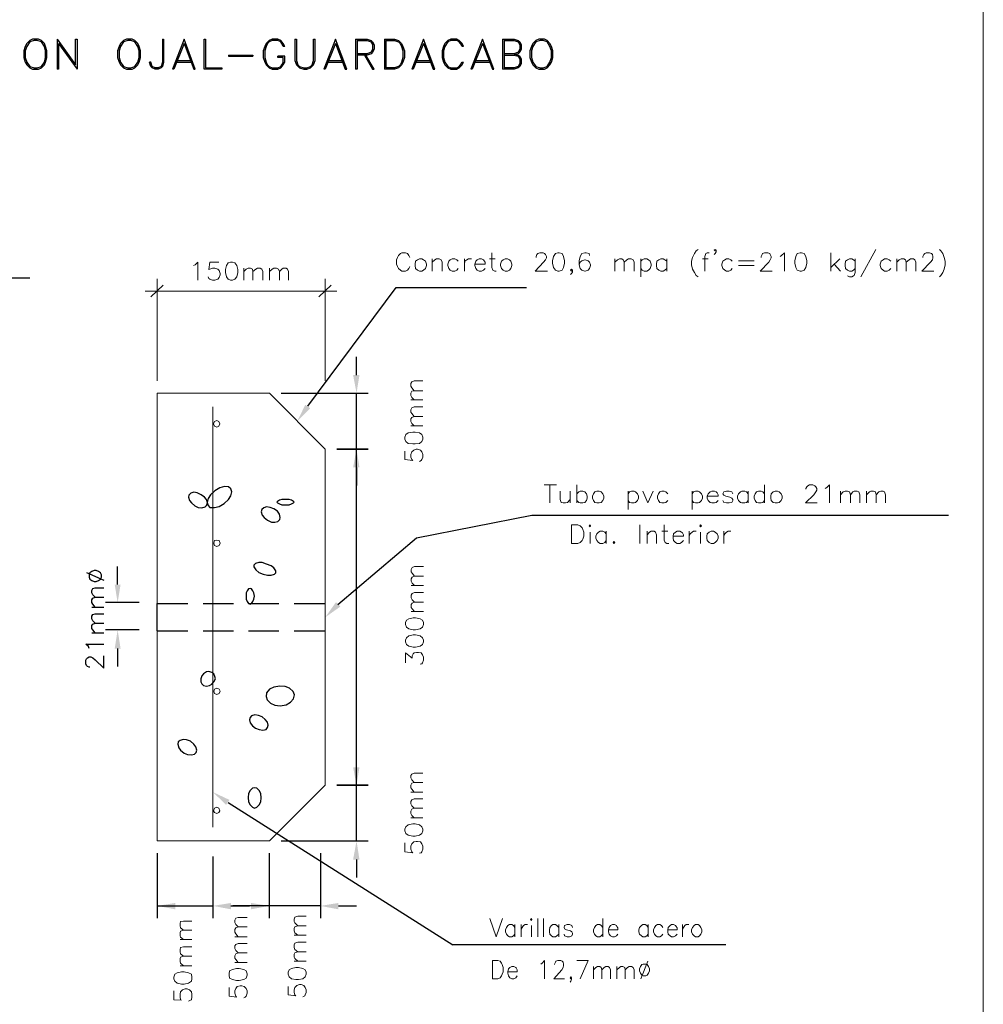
# Model space of a CAD drawing. Header units: millimetres. Extents: x 8 to 202, y 3 to 294.
# Tile 7 of 8: x 118 to 202, y 126 to 211. Entities that reach past the tile are written whole.
import ezdxf

# ---------------------------------------------------------------- set-up
doc = ezdxf.new("R2010")
doc.units = ezdxf.units.MM
doc.layers.add('DGE_CONTORNOS', color=7, linetype='Continuous', lineweight=0)
doc.layers.add('DGE_RELLENO', color=7, linetype='Continuous', lineweight=0)

msp = doc.modelspace()

# ---------------------------------------------------------------- hatches: boundary and pattern name
at = {"layer": 'DGE_RELLENO', "true_color": 0x000000}
for points in [[(147.3623, 180.6647), (147.9127, 180.6647), (147.6587, 179.0984)], [(143.637, 177.786), (142.5363, 176.6854), (143.2137, 178.0824)], [(147.3623, 172.6637), (147.9127, 172.6637), (147.6587, 174.23)], [(147.3623, 172.6637), (147.9127, 172.6637), (147.6587, 174.23)], [(126.7037, 162.5037), (127.2117, 162.5037), (126.9577, 160.9374)], [(146.2617, 160.5987), (144.9493, 159.6674), (145.8807, 160.9797)], [(126.7037, 156.958), (127.2117, 156.958), (126.9577, 158.5667)], [(147.3623, 146.671), (147.9127, 146.671), (147.6587, 145.1047)], [(147.3623, 146.671), (147.9127, 146.671), (147.6587, 145.1047)], [(136.652, 143.8347), (135.2127, 144.512), (136.3557, 143.4114)], [(147.3623, 138.67), (147.9127, 138.67), (147.6587, 140.2787)], [(131.953, 134.352), (131.953, 134.9024), (130.3867, 134.6484)], [(136.779, 134.352), (136.779, 134.9024), (135.2127, 134.6484)], [(138.5147, 134.352), (138.5147, 134.9024), (140.081, 134.6484)], [(146.0923, 134.352), (146.0923, 134.9024), (144.526, 134.6484)]]:
    msp.add_hatch(color=7, dxfattribs=at).paths.add_polyline_path(points, flags=0)

# ---------------------------------------------------------------- linework, layer by layer
at = {"layer": 'DGE_CONTORNOS', "lineweight": 13}
for points in [[(201.9723, 293.9063), (201.9723, 3.2456)], [(152.273, 190.867), (152.1883, 191.0364), (152.0613, 191.2057), (151.892, 191.248), (151.5957, 191.248), (151.4687, 191.2057), (151.2993, 191.0364), (151.2147, 190.867), (151.13, 190.6554), (151.13, 190.2743), (151.2147, 190.0627), (151.2993, 189.8934), (151.4687, 189.7663), (151.5957, 189.6817), (151.892, 189.6817), (152.0613, 189.7663), (152.1883, 189.8934), (152.273, 190.0627)], [(159.385, 191.248), (159.385, 189.978), (159.4697, 189.7663), (159.639, 189.6817), (159.766, 189.6817)], [(163.2373, 190.867), (163.2373, 190.9517), (163.2797, 191.121), (163.3643, 191.2057), (163.5337, 191.248), (163.83, 191.248), (163.957, 191.2057), (164.0417, 191.121), (164.1263, 190.9517), (164.1263, 190.8247), (164.0417, 190.6554), (163.8723, 190.4437), (163.1527, 189.6817), (164.211, 189.6817)], [(165.1, 191.248), (164.8883, 191.2057), (164.719, 190.9517), (164.6343, 190.5707), (164.6343, 190.359), (164.719, 189.978), (164.8883, 189.7663), (165.1, 189.6817), (165.227, 189.6817), (165.481, 189.7663), (165.608, 189.978), (165.6927, 190.359), (165.6927, 190.5707), (165.608, 190.9517), (165.481, 191.2057), (165.227, 191.248), (165.1, 191.248)], [(167.8517, 191.0364), (167.8093, 191.2057), (167.5553, 191.248), (167.4283, 191.248), (167.1743, 191.2057), (167.0473, 190.9517), (166.9627, 190.5707), (166.9627, 190.232), (167.0473, 189.8934), (167.1743, 189.7663), (167.4283, 189.6817), (167.4707, 189.6817), (167.7247, 189.7663), (167.8517, 189.8934), (167.9363, 190.1474), (167.9363, 190.232), (167.8517, 190.4437), (167.7247, 190.5707), (167.4707, 190.6554), (167.4283, 190.6554), (167.1743, 190.5707), (167.0473, 190.4437), (166.9627, 190.232)], [(177.2497, 191.5444), (177.0803, 191.4174), (176.9533, 191.2057), (176.784, 190.867), (176.6993, 190.5284), (176.6993, 190.232), (176.784, 189.851), (176.9533, 189.5547), (177.0803, 189.3007), (177.2497, 189.1737)], [(178.2233, 191.248), (178.054, 191.248), (177.927, 191.2057), (177.8423, 190.9517), (177.8423, 189.6817)], [(178.816, 191.502), (178.7313, 191.5444), (178.6467, 191.502), (178.7313, 191.4174), (178.816, 191.502), (178.816, 191.3327), (178.7313, 191.2057), (178.6467, 191.121)], [(182.7107, 190.867), (182.7107, 190.9517), (182.7953, 191.121), (182.8377, 191.2057), (183.007, 191.248), (183.3033, 191.248), (183.4727, 191.2057), (183.515, 191.121), (183.5997, 190.9517), (183.5997, 190.8247), (183.515, 190.6554), (183.388, 190.4437), (182.626, 189.6817), (183.6843, 189.6817)], [(184.3617, 190.9517), (184.4887, 191.0364), (184.7427, 191.248), (184.7427, 189.6817)], [(186.0973, 191.248), (185.8433, 191.2057), (185.7163, 190.9517), (185.6317, 190.5707), (185.6317, 190.359), (185.7163, 189.978), (185.8433, 189.7663), (186.0973, 189.6817), (186.2243, 189.6817), (186.436, 189.7663), (186.6053, 189.978), (186.69, 190.359), (186.69, 190.5707), (186.6053, 190.9517), (186.436, 191.2057), (186.2243, 191.248), (186.0973, 191.248)], [(188.7643, 191.248), (188.7643, 189.6817)], [(192.659, 191.5444), (191.3467, 189.1737)], [(196.723, 190.867), (196.723, 190.9517), (196.8077, 191.121), (196.8923, 191.2057), (197.0193, 191.248), (197.3157, 191.248), (197.485, 191.2057), (197.5697, 191.121), (197.612, 190.9517), (197.612, 190.8247), (197.5697, 190.6554), (197.4003, 190.4437), (196.6383, 189.6817), (197.6967, 189.6817)], [(198.1623, 191.5444), (198.2893, 191.4174), (198.4587, 191.2057), (198.5857, 190.867), (198.6703, 190.5284), (198.6703, 190.232), (198.5857, 189.851), (198.4587, 189.5547), (198.2893, 189.3007), (198.1623, 189.1737)], [(153.1197, 190.74), (152.9503, 190.6554), (152.781, 190.5284), (152.7387, 190.2743), (152.7387, 190.1474), (152.781, 189.8934), (152.9503, 189.7663), (153.1197, 189.6817), (153.3313, 189.6817), (153.4583, 189.7663), (153.6277, 189.8934), (153.7123, 190.1474), (153.7123, 190.2743), (153.6277, 190.5284), (153.4583, 190.6554), (153.3313, 190.74), (153.1197, 190.74)], [(154.2203, 190.74), (154.2203, 189.6817)], [(154.2203, 190.4437), (154.432, 190.6554), (154.6013, 190.74), (154.813, 190.74), (154.9823, 190.6554), (155.067, 190.4437), (155.067, 189.6817)], [(156.464, 190.5284), (156.337, 190.6554), (156.1677, 190.74), (155.956, 190.74), (155.7867, 190.6554), (155.6597, 190.5284), (155.575, 190.2743), (155.575, 190.1474), (155.6597, 189.8934), (155.7867, 189.7663), (155.956, 189.6817), (156.1677, 189.6817), (156.337, 189.7663), (156.464, 189.8934)], [(157.0143, 190.74), (157.0143, 189.6817)], [(157.0143, 190.2743), (157.0567, 190.5284), (157.226, 190.6554), (157.353, 190.74), (157.607, 190.74)], [(157.9033, 190.2743), (158.7923, 190.2743), (158.7923, 190.4437), (158.7077, 190.5707), (158.6653, 190.6554), (158.496, 190.74), (158.2843, 190.74), (158.115, 190.6554), (157.988, 190.5284), (157.9033, 190.2743), (157.9033, 190.1474), (157.988, 189.8934), (158.115, 189.7663), (158.2843, 189.6817), (158.496, 189.6817), (158.6653, 189.7663), (158.7923, 189.8934)], [(159.1733, 190.74), (159.6813, 190.74)], [(160.528, 190.74), (160.3587, 190.6554), (160.2317, 190.5284), (160.147, 190.2743), (160.147, 190.1474), (160.2317, 189.8934), (160.3587, 189.7663), (160.528, 189.6817), (160.7397, 189.6817), (160.909, 189.7663), (161.036, 189.8934), (161.1207, 190.1474), (161.1207, 190.2743), (161.036, 190.5284), (160.909, 190.6554), (160.7397, 190.74), (160.528, 190.74)], [(170.053, 190.74), (170.053, 189.6817)], [(170.053, 190.4437), (170.2647, 190.6554), (170.434, 190.74), (170.6457, 190.74), (170.7727, 190.6554), (170.8573, 190.4437), (170.8573, 189.6817)], [(170.8573, 190.4437), (171.069, 190.6554), (171.2383, 190.74), (171.45, 190.74), (171.6193, 190.6554), (171.704, 190.4437), (171.704, 189.6817)], [(172.2967, 190.74), (172.2967, 189.1737)], [(172.2967, 190.5284), (172.4237, 190.6554), (172.593, 190.74), (172.8047, 190.74), (172.974, 190.6554), (173.101, 190.5284), (173.1857, 190.2743), (173.1857, 190.1474), (173.101, 189.8934), (172.974, 189.7663), (172.8047, 189.6817), (172.593, 189.6817), (172.4237, 189.7663), (172.2967, 189.8934)], [(174.5403, 190.5284), (174.371, 190.6554), (174.244, 190.74), (174.0323, 190.74), (173.863, 190.6554), (173.6937, 190.5284), (173.6513, 190.2743), (173.6513, 190.1474), (173.6937, 189.8934), (173.863, 189.7663), (174.0323, 189.6817), (174.244, 189.6817), (174.371, 189.7663), (174.5403, 189.8934)], [(174.5403, 190.74), (174.5403, 189.6817)], [(177.6307, 190.74), (178.1387, 190.74)], [(180.213, 190.5284), (180.086, 190.6554), (179.9167, 190.74), (179.705, 190.74), (179.578, 190.6554), (179.4087, 190.5284), (179.324, 190.2743), (179.324, 190.1474), (179.4087, 189.8934), (179.578, 189.7663), (179.705, 189.6817), (179.9167, 189.6817), (180.086, 189.7663), (180.213, 189.8934)], [(180.7633, 190.5707), (182.118, 190.5707)], [(189.5263, 190.74), (188.7643, 189.978)], [(190.881, 190.5284), (190.7117, 190.6554), (190.5847, 190.74), (190.373, 190.74), (190.2037, 190.6554), (190.0343, 190.5284), (189.992, 190.2743), (189.992, 190.1474), (190.0343, 189.8934), (190.2037, 189.7663), (190.373, 189.6817), (190.5847, 189.6817), (190.7117, 189.7663), (190.881, 189.8934)], [(190.881, 190.74), (190.881, 189.5547), (190.7963, 189.3007), (190.7117, 189.2584), (190.5847, 189.1737), (190.373, 189.1737), (190.2037, 189.2584)], [(193.9713, 190.5284), (193.802, 190.6554), (193.6327, 190.74), (193.421, 190.74), (193.294, 190.6554), (193.1247, 190.5284), (193.04, 190.2743), (193.04, 190.1474), (193.1247, 189.8934), (193.294, 189.7663), (193.421, 189.6817), (193.6327, 189.6817), (193.802, 189.7663), (193.9713, 189.8934)], [(194.4793, 190.74), (194.4793, 189.6817)], [(194.4793, 190.4437), (194.691, 190.6554), (194.8603, 190.74), (195.072, 190.74), (195.2413, 190.6554), (195.2837, 190.4437), (195.2837, 189.6817)], [(195.2837, 190.4437), (195.5377, 190.6554), (195.6647, 190.74), (195.9187, 190.74), (196.0457, 190.6554), (196.1303, 190.4437), (196.1303, 189.6817)], [(166.37, 189.7663), (166.2853, 189.851), (166.2007, 189.7663), (166.2853, 189.6817), (166.37, 189.7663), (166.37, 189.597), (166.2853, 189.47), (166.2007, 189.3854)], [(180.7633, 190.1474), (182.118, 190.1474)], [(189.0607, 190.2743), (189.611, 189.6817)], [(152.654, 179.31), (152.4423, 179.564), (152.3577, 179.691), (152.3577, 179.945), (152.4423, 180.072), (152.654, 180.1567), (153.416, 180.1567)], [(152.654, 178.5057), (152.4423, 178.7174), (152.3577, 178.8867), (152.3577, 179.0984), (152.4423, 179.2677), (152.654, 179.31), (153.416, 179.31)], [(130.3867, 160.8527), (130.3867, 179.0984)], [(130.3867, 179.0984), (140.081, 179.0984)], [(140.081, 179.0984), (140.1233, 179.0984)], [(144.9493, 174.23), (140.1233, 179.0984)], [(152.3577, 178.5057), (153.416, 178.5057)], [(152.654, 177.0664), (152.4423, 177.3204), (152.3577, 177.4474), (152.3577, 177.659), (152.4423, 177.8284), (152.654, 177.913), (153.416, 177.913)], [(152.654, 176.262), (152.4423, 176.4737), (152.3577, 176.643), (152.3577, 176.8547), (152.4423, 176.9817), (152.654, 177.0664), (153.416, 177.0664)], [(152.3577, 176.262), (153.416, 176.262)], [(151.8497, 175.119), (151.9343, 174.9074), (152.146, 174.738), (152.527, 174.6957), (152.7387, 174.6957), (153.1197, 174.738), (153.3313, 174.9074), (153.416, 175.119), (153.416, 175.2884), (153.3313, 175.5), (153.1197, 175.6694), (152.7387, 175.7117), (152.527, 175.7117), (152.146, 175.6694), (151.9343, 175.5), (151.8497, 175.2884), (151.8497, 175.119)], [(144.9493, 174.23), (144.9493, 159.6674)], [(151.8497, 174.0607), (151.8497, 173.341), (152.527, 173.2564), (152.4423, 173.341), (152.3577, 173.5527), (152.3577, 173.7644), (152.4423, 174.0184), (152.6117, 174.1454), (152.8233, 174.23), (152.9503, 174.23), (153.2043, 174.1454), (153.3313, 174.0184), (153.416, 173.7644), (153.416, 173.5527), (153.3313, 173.341), (153.2467, 173.2564), (153.1197, 173.1717)], [(163.9147, 171.1397), (164.973, 171.1397)], [(164.4227, 171.1397), (164.4227, 169.5734)], [(166.751, 171.1397), (166.751, 169.5734)], [(183.007, 171.1397), (183.007, 169.5734)], [(186.6053, 170.7587), (186.6053, 170.8434), (186.69, 170.9704), (186.7747, 171.055), (186.9017, 171.1397), (187.198, 171.1397), (187.3673, 171.055), (187.452, 170.9704), (187.5367, 170.8434), (187.5367, 170.674), (187.452, 170.547), (187.2827, 170.293), (186.563, 169.5734), (187.579, 169.5734)], [(188.2563, 170.8434), (188.4257, 170.928), (188.6373, 171.1397), (188.6373, 169.5734)], [(165.3117, 170.5894), (165.3117, 169.8697), (165.3963, 169.6157), (165.5657, 169.5734), (165.7773, 169.5734), (165.9467, 169.6157), (166.1583, 169.8697)], [(166.1583, 170.5894), (166.1583, 169.5734)], [(166.751, 170.3777), (166.9203, 170.547), (167.0473, 170.5894), (167.259, 170.5894), (167.4283, 170.547), (167.5977, 170.3777), (167.64, 170.166), (167.64, 169.9967), (167.5977, 169.785), (167.4283, 169.6157), (167.259, 169.5734), (167.0473, 169.5734), (166.9203, 169.6157), (166.751, 169.785)], [(168.4867, 170.5894), (168.3173, 170.547), (168.1903, 170.3777), (168.1057, 170.166), (168.1057, 169.9967), (168.1903, 169.785), (168.3173, 169.6157), (168.4867, 169.5734), (168.6983, 169.5734), (168.8677, 169.6157), (168.9947, 169.785), (169.0793, 169.9967), (169.0793, 170.166), (168.9947, 170.3777), (168.8677, 170.547), (168.6983, 170.5894), (168.4867, 170.5894)], [(171.196, 170.5894), (171.196, 169.023)], [(171.196, 170.3777), (171.323, 170.547), (171.4923, 170.5894), (171.704, 170.5894), (171.831, 170.547), (172.0003, 170.3777), (172.085, 170.166), (172.085, 169.9967), (172.0003, 169.785), (171.831, 169.6157), (171.704, 169.5734), (171.4923, 169.5734), (171.323, 169.6157), (171.196, 169.785)], [(172.466, 170.5894), (172.8893, 169.5734), (173.355, 170.5894)], [(174.625, 170.3777), (174.4557, 170.547), (174.3287, 170.5894), (174.117, 170.5894), (173.9477, 170.547), (173.8207, 170.3777), (173.736, 170.166), (173.736, 169.9967), (173.8207, 169.785), (173.9477, 169.6157), (174.117, 169.5734), (174.3287, 169.5734), (174.4557, 169.6157), (174.625, 169.785)], [(176.7417, 170.5894), (176.7417, 169.023)], [(176.7417, 170.3777), (176.8687, 170.547), (177.038, 170.5894), (177.2497, 170.5894), (177.3767, 170.547), (177.546, 170.3777), (177.6307, 170.166), (177.6307, 169.9967), (177.546, 169.785), (177.3767, 169.6157), (177.2497, 169.5734), (177.038, 169.5734), (176.8687, 169.6157), (176.7417, 169.785)], [(178.054, 170.166), (178.9853, 170.166), (178.9853, 170.293), (178.9007, 170.4624), (178.816, 170.547), (178.689, 170.5894), (178.435, 170.5894), (178.308, 170.547), (178.1387, 170.3777), (178.054, 170.166), (178.054, 169.9967), (178.1387, 169.785), (178.308, 169.6157), (178.435, 169.5734), (178.689, 169.5734), (178.816, 169.6157), (178.9853, 169.785)], [(180.2553, 170.3777), (180.1707, 170.547), (179.959, 170.5894), (179.705, 170.5894), (179.4933, 170.547), (179.4087, 170.3777), (179.4933, 170.2507), (179.6627, 170.166), (180.0013, 170.0814), (180.1707, 169.9967), (180.2553, 169.8697), (180.2553, 169.785), (180.1707, 169.6157), (179.959, 169.5734), (179.705, 169.5734), (179.4933, 169.6157), (179.4087, 169.785)], [(181.61, 170.3777), (181.4407, 170.547), (181.3137, 170.5894), (181.0597, 170.5894), (180.9327, 170.547), (180.7633, 170.3777), (180.6787, 170.166), (180.6787, 169.9967), (180.7633, 169.785), (180.9327, 169.6157), (181.0597, 169.5734), (181.3137, 169.5734), (181.4407, 169.6157), (181.61, 169.785)], [(181.61, 170.5894), (181.61, 169.5734)], [(183.007, 170.3777), (182.88, 170.547), (182.7107, 170.5894), (182.499, 170.5894), (182.3297, 170.547), (182.2027, 170.3777), (182.118, 170.166), (182.118, 169.9967), (182.2027, 169.785), (182.3297, 169.6157), (182.499, 169.5734), (182.7107, 169.5734), (182.88, 169.6157), (183.007, 169.785)], [(183.9383, 170.5894), (183.769, 170.547), (183.5997, 170.3777), (183.5573, 170.166), (183.5573, 169.9967), (183.5997, 169.785), (183.769, 169.6157), (183.9383, 169.5734), (184.15, 169.5734), (184.277, 169.6157), (184.4463, 169.785), (184.531, 169.9967), (184.531, 170.166), (184.4463, 170.3777), (184.277, 170.547), (184.15, 170.5894), (183.9383, 170.5894)], [(189.611, 170.5894), (189.611, 169.5734)], [(189.611, 170.293), (189.8227, 170.547), (189.992, 170.5894), (190.2037, 170.5894), (190.373, 170.547), (190.4577, 170.293), (190.4577, 169.5734)], [(190.4577, 170.293), (190.6693, 170.547), (190.7963, 170.5894), (191.0503, 170.5894), (191.1773, 170.547), (191.262, 170.293), (191.262, 169.5734)], [(191.8547, 170.5894), (191.8547, 169.5734)], [(191.8547, 170.293), (192.1087, 170.547), (192.2357, 170.5894), (192.4473, 170.5894), (192.6167, 170.547), (192.7013, 170.293), (192.7013, 169.5734)], [(192.7013, 170.293), (192.913, 170.547), (193.0823, 170.5894), (193.294, 170.5894), (193.421, 170.547), (193.5057, 170.293), (193.5057, 169.5734)], [(166.2853, 166.0597), (166.2853, 167.6684), (166.8357, 167.6684), (167.0473, 167.5837), (167.2167, 167.4144), (167.259, 167.2874), (167.3437, 167.0334), (167.3437, 166.6947), (167.259, 166.4407), (167.2167, 166.3137), (167.0473, 166.1444), (166.8357, 166.0597), (166.2853, 166.0597)], [(167.8093, 167.5837), (167.894, 167.6684), (167.9363, 167.5837), (167.894, 167.499), (167.8093, 167.5837)], [(172.212, 167.6684), (172.212, 166.0597)], [(174.3287, 167.6684), (174.3287, 166.356), (174.4133, 166.1444), (174.5403, 166.0597), (174.7097, 166.0597)], [(177.419, 167.5837), (177.4613, 167.6684), (177.546, 167.5837), (177.4613, 167.499), (177.419, 167.5837)], [(167.894, 167.0334), (167.894, 166.0597)], [(169.291, 166.9064), (169.164, 167.0334), (168.9947, 167.118), (168.783, 167.118), (168.6137, 167.0334), (168.4867, 166.9064), (168.402, 166.6947), (168.402, 166.5254), (168.4867, 166.3137), (168.6137, 166.1444), (168.783, 166.0597), (168.9947, 166.0597), (169.164, 166.1444), (169.291, 166.3137)], [(169.291, 167.118), (169.291, 166.0597)], [(172.847, 167.118), (172.847, 166.0597)], [(172.847, 166.8217), (173.0587, 167.0334), (173.1857, 167.118), (173.4397, 167.118), (173.5667, 167.0334), (173.6513, 166.8217), (173.6513, 166.0597)], [(174.117, 167.118), (174.625, 167.118)], [(175.0907, 166.6947), (175.9797, 166.6947), (175.9797, 166.8217), (175.895, 166.991), (175.8103, 167.0334), (175.6833, 167.118), (175.4293, 167.118), (175.3023, 167.0334), (175.133, 166.9064), (175.0907, 166.6947), (175.0907, 166.5254), (175.133, 166.3137), (175.3023, 166.1444), (175.4293, 166.0597), (175.6833, 166.0597), (175.8103, 166.1444), (175.9797, 166.3137)], [(176.4877, 167.118), (176.4877, 166.0597)], [(176.4877, 166.6947), (176.5723, 166.9064), (176.7417, 167.0334), (176.8687, 167.118), (177.0803, 167.118)], [(177.4613, 167.0334), (177.4613, 166.0597)], [(178.3927, 167.118), (178.2233, 167.0334), (178.054, 166.9064), (178.0117, 166.6947), (178.0117, 166.5254), (178.054, 166.3137), (178.2233, 166.1444), (178.3927, 166.0597), (178.6043, 166.0597), (178.7313, 166.1444), (178.9007, 166.3137), (178.9853, 166.5254), (178.9853, 166.6947), (178.9007, 166.9064), (178.7313, 167.0334), (178.6043, 167.118), (178.3927, 167.118)], [(179.4933, 167.118), (179.4933, 166.0597)], [(179.4933, 166.6947), (179.578, 166.9064), (179.705, 167.0334), (179.8743, 167.118), (180.086, 167.118)], [(169.9683, 166.229), (170.053, 166.1444), (169.9683, 166.0597), (169.8837, 166.1444), (169.9683, 166.229)], [(152.6963, 163.2234), (152.4847, 163.4774), (152.4, 163.6044), (152.4, 163.816), (152.4847, 163.9854), (152.6963, 164.07), (153.4583, 164.07)], [(152.6963, 162.419), (152.4847, 162.6307), (152.4, 162.8), (152.4, 163.0117), (152.4847, 163.1387), (152.6963, 163.2234), (153.4583, 163.2234)], [(152.4, 162.419), (153.4583, 162.419)], [(152.6963, 160.9797), (152.4847, 161.1914), (152.4, 161.3607), (152.4, 161.5724), (152.4847, 161.7417), (152.6963, 161.8264), (153.4583, 161.8264)], [(152.6963, 160.1754), (152.4847, 160.387), (152.4, 160.514), (152.4, 160.768), (152.4847, 160.895), (152.6963, 160.9797), (153.4583, 160.9797)], [(144.9493, 159.6674), (144.9493, 149.973)], [(151.892, 159.0324), (151.9767, 158.8207), (152.1883, 158.6514), (152.5693, 158.5667), (152.781, 158.5667), (153.162, 158.6514), (153.3737, 158.8207), (153.4583, 159.0324), (153.4583, 159.2017), (153.3737, 159.4134), (153.162, 159.5404), (152.781, 159.625), (152.5693, 159.625), (152.1883, 159.5404), (151.9767, 159.4134), (151.892, 159.2017), (151.892, 159.0324)], [(152.4, 160.1754), (153.4583, 160.1754)], [(130.3867, 140.2787), (130.3867, 158.482)], [(151.892, 157.5507), (151.9767, 157.2967), (152.1883, 157.1697), (152.5693, 157.085), (152.781, 157.085), (153.162, 157.1697), (153.3737, 157.2967), (153.4583, 157.5507), (153.4583, 157.6777), (153.3737, 157.8894), (153.162, 158.0587), (152.781, 158.1434), (152.5693, 158.1434), (152.1883, 158.0587), (151.9767, 157.8894), (151.892, 157.6777), (151.892, 157.5507)], [(151.892, 155.7304), (151.892, 156.577), (152.4847, 156.1114), (152.4847, 156.323), (152.5693, 156.4924), (152.654, 156.577), (152.8657, 156.6194), (153.035, 156.6194), (153.2467, 156.577), (153.3737, 156.4077), (153.4583, 156.196), (153.4583, 155.942), (153.3737, 155.7304), (153.3313, 155.6457), (153.162, 155.6034)], [(144.9493, 149.973), (144.9493, 145.1047)], [(147.6587, 146.671), (147.6587, 148.2797)], [(152.654, 145.3587), (152.4423, 145.5704), (152.3577, 145.7397), (152.3577, 145.9514), (152.4423, 146.0784), (152.654, 146.163), (153.416, 146.163)], [(144.9493, 145.1047), (140.1233, 140.2787)], [(152.654, 144.512), (152.4423, 144.766), (152.3577, 144.893), (152.3577, 145.1047), (152.4423, 145.274), (152.654, 145.3587), (153.416, 145.3587)], [(152.3577, 144.512), (153.416, 144.512)], [(152.654, 143.115), (152.4423, 143.3267), (152.3577, 143.496), (152.3577, 143.7077), (152.4423, 143.8347), (152.654, 143.9194), (153.416, 143.9194)], [(152.654, 142.2684), (152.4423, 142.48), (152.3577, 142.6494), (152.3577, 142.861), (152.4423, 143.0304), (152.654, 143.115), (153.416, 143.115)], [(151.8497, 141.1677), (151.9343, 140.9137), (152.146, 140.7867), (152.527, 140.702), (152.7387, 140.702), (153.1197, 140.7867), (153.3313, 140.9137), (153.416, 141.1677), (153.416, 141.2947), (153.3313, 141.5064), (153.1197, 141.6757), (152.7387, 141.7604), (152.527, 141.7604), (152.146, 141.6757), (151.9343, 141.5064), (151.8497, 141.2947), (151.8497, 141.1677)], [(152.3577, 142.2684), (153.416, 142.2684)], [(140.1233, 140.2787), (130.3867, 140.2787)], [(151.8497, 140.1094), (151.8497, 139.3474), (152.527, 139.2627), (152.4423, 139.3474), (152.3577, 139.559), (152.3577, 139.813), (152.4423, 140.0247), (152.6117, 140.194), (152.8233, 140.2364), (152.9503, 140.2364), (153.2043, 140.194), (153.3313, 140.0247), (153.416, 139.813), (153.416, 139.559), (153.3313, 139.3474), (153.2467, 139.2627), (153.1197, 139.2204)], [(132.6727, 132.5317), (132.4187, 132.7434), (132.3763, 132.9127), (132.3763, 133.1244), (132.4187, 133.2937), (132.6727, 133.336), (133.3923, 133.336)], [(137.414, 132.828), (137.2023, 133.0397), (137.1177, 133.209), (137.1177, 133.4207), (137.2023, 133.59), (137.414, 133.6324), (138.176, 133.6324)], [(142.5787, 132.9127), (142.3247, 133.1667), (142.24, 133.2937), (142.24, 133.5054), (142.3247, 133.6747), (142.5787, 133.7594), (143.2983, 133.7594)], [(159.2157, 133.5477), (159.766, 131.9814), (160.3163, 133.5477)], [(162.7293, 133.463), (162.814, 133.5477), (162.8563, 133.463), (162.814, 133.3784), (162.7293, 133.463)], [(163.3643, 133.5477), (163.3643, 131.9814)], [(163.8723, 133.5477), (163.8723, 131.9814)], [(168.9947, 133.5477), (168.9947, 131.9814)], [(132.6727, 131.7274), (132.4187, 131.939), (132.3763, 132.066), (132.3763, 132.32), (132.4187, 132.447), (132.6727, 132.5317), (133.3923, 132.5317)], [(137.414, 131.9814), (137.2023, 132.2354), (137.1177, 132.3624), (137.1177, 132.6164), (137.2023, 132.7434), (137.414, 132.828), (138.176, 132.828)], [(142.5787, 132.1084), (142.3247, 132.32), (142.24, 132.4894), (142.24, 132.701), (142.3247, 132.828), (142.5787, 132.9127), (143.2983, 132.9127)], [(161.3747, 132.7857), (161.2477, 132.955), (161.1207, 133.0397), (160.909, 133.0397), (160.782, 132.955), (160.655, 132.7857), (160.5703, 132.574), (160.5703, 132.4047), (160.655, 132.193), (160.782, 132.066), (160.909, 131.9814), (161.1207, 131.9814), (161.2477, 132.066), (161.3747, 132.193)], [(161.3747, 133.0397), (161.3747, 131.9814)], [(161.925, 133.0397), (161.925, 131.9814)], [(161.925, 132.574), (162.0097, 132.7857), (162.1367, 132.955), (162.2637, 133.0397), (162.4753, 133.0397)], [(162.814, 132.955), (162.814, 131.9814)], [(165.1847, 132.7857), (165.0153, 132.955), (164.8883, 133.0397), (164.6767, 133.0397), (164.5497, 132.955), (164.4227, 132.7857), (164.3803, 132.574), (164.3803, 132.4047), (164.4227, 132.193), (164.5497, 132.066), (164.6767, 131.9814), (164.8883, 131.9814), (165.0153, 132.066), (165.1847, 132.193)], [(165.1847, 133.0397), (165.1847, 131.9814)], [(166.37, 132.7857), (166.3277, 132.955), (166.116, 133.0397), (165.9043, 133.0397), (165.6927, 132.955), (165.6503, 132.7857), (165.6927, 132.6587), (165.862, 132.574), (166.2007, 132.4894), (166.3277, 132.4047), (166.37, 132.2777), (166.37, 132.193), (166.3277, 132.066), (166.116, 131.9814), (165.9043, 131.9814), (165.6927, 132.066), (165.6503, 132.193)], [(168.9947, 132.7857), (168.8677, 132.955), (168.7407, 133.0397), (168.529, 133.0397), (168.402, 132.955), (168.275, 132.7857), (168.1903, 132.574), (168.1903, 132.4047), (168.275, 132.193), (168.402, 132.066), (168.529, 131.9814), (168.7407, 131.9814), (168.8677, 132.066), (168.9947, 132.193)], [(169.5027, 132.574), (170.307, 132.574), (170.307, 132.7434), (170.2223, 132.8704), (170.18, 132.955), (170.0107, 133.0397), (169.8413, 133.0397), (169.672, 132.955), (169.545, 132.7857), (169.5027, 132.574), (169.5027, 132.4047), (169.545, 132.193), (169.672, 132.066), (169.8413, 131.9814), (170.0107, 131.9814), (170.18, 132.066), (170.307, 132.193)], [(172.9317, 132.7857), (172.8047, 132.955), (172.6777, 133.0397), (172.466, 133.0397), (172.339, 132.955), (172.1697, 132.7857), (172.1273, 132.574), (172.1273, 132.4047), (172.1697, 132.193), (172.339, 132.066), (172.466, 131.9814), (172.6777, 131.9814), (172.8047, 132.066), (172.9317, 132.193)], [(172.9317, 133.0397), (172.9317, 131.9814)], [(174.2017, 132.7857), (174.0747, 132.955), (173.9477, 133.0397), (173.736, 133.0397), (173.609, 132.955), (173.482, 132.7857), (173.3973, 132.574), (173.3973, 132.4047), (173.482, 132.193), (173.609, 132.066), (173.736, 131.9814), (173.9477, 131.9814), (174.0747, 132.066), (174.2017, 132.193)], [(174.625, 132.574), (175.4293, 132.574), (175.4293, 132.7434), (175.3447, 132.8704), (175.3023, 132.955), (175.133, 133.0397), (174.9637, 133.0397), (174.8367, 132.955), (174.6673, 132.7857), (174.625, 132.574), (174.625, 132.4047), (174.6673, 132.193), (174.8367, 132.066), (174.9637, 131.9814), (175.133, 131.9814), (175.3023, 132.066), (175.4293, 132.193)], [(175.895, 133.0397), (175.895, 131.9814)], [(175.895, 132.574), (175.9797, 132.7857), (176.1067, 132.955), (176.2337, 133.0397), (176.4453, 133.0397)], [(177.038, 133.0397), (176.911, 132.955), (176.784, 132.7857), (176.6993, 132.574), (176.6993, 132.4047), (176.784, 132.193), (176.911, 132.066), (177.038, 131.9814), (177.2497, 131.9814), (177.3767, 132.066), (177.5037, 132.193), (177.5883, 132.4047), (177.5883, 132.574), (177.5037, 132.7857), (177.3767, 132.955), (177.2497, 133.0397), (177.038, 133.0397)], [(132.3763, 131.7274), (133.3923, 131.7274)], [(137.1177, 131.9814), (138.176, 131.9814)], [(142.24, 132.1084), (143.2983, 132.1084)], [(142.5787, 130.669), (142.3247, 130.8807), (142.24, 131.05), (142.24, 131.2617), (142.3247, 131.431), (142.5787, 131.5157), (143.2983, 131.5157)], [(132.6727, 130.288), (132.4187, 130.4997), (132.3763, 130.669), (132.3763, 130.8807), (132.4187, 131.05), (132.6727, 131.0924), (133.3923, 131.0924)], [(137.414, 130.5844), (137.2023, 130.796), (137.1177, 130.9654), (137.1177, 131.177), (137.2023, 131.304), (137.414, 131.3887), (138.176, 131.3887)], [(142.5787, 129.8647), (142.3247, 130.0764), (142.24, 130.2034), (142.24, 130.4574), (142.3247, 130.5844), (142.5787, 130.669), (143.2983, 130.669)], [(132.6727, 129.4414), (132.4187, 129.6954), (132.3763, 129.8224), (132.3763, 130.0764), (132.4187, 130.2034), (132.6727, 130.288), (133.3923, 130.288)], [(137.414, 129.7377), (137.2023, 129.9917), (137.1177, 130.1187), (137.1177, 130.3304), (137.2023, 130.4997), (137.414, 130.5844), (138.176, 130.5844)], [(137.1177, 129.7377), (138.176, 129.7377)], [(142.24, 129.8647), (143.2983, 129.8647)], [(159.4273, 128.3407), (159.4273, 129.907), (159.893, 129.907), (160.1047, 129.8647), (160.2317, 129.6954), (160.274, 129.5684), (160.3587, 129.3144), (160.3587, 128.9334), (160.274, 128.7217), (160.2317, 128.5947), (160.1047, 128.4254), (159.893, 128.3407), (159.4273, 128.3407)], [(163.6183, 129.6107), (163.7453, 129.6954), (163.957, 129.907), (163.957, 128.3407)], [(164.8037, 129.5684), (164.8037, 129.6107), (164.8883, 129.78), (164.9307, 129.8647), (165.1, 129.907), (165.354, 129.907), (165.481, 129.8647), (165.5657, 129.78), (165.608, 129.6107), (165.608, 129.4837), (165.5657, 129.3144), (165.4387, 129.1027), (164.7613, 128.3407), (165.6927, 128.3407)], [(167.0473, 128.3407), (167.7247, 129.907), (166.751, 129.907)], [(172.8893, 129.8647), (172.2967, 128.3407)], [(131.826, 128.3407), (131.9107, 128.129), (132.1223, 127.9597), (132.5033, 127.875), (132.715, 127.875), (133.096, 127.9597), (133.35, 128.129), (133.3923, 128.3407), (133.3923, 128.4677), (133.35, 128.7217), (133.096, 128.8487), (132.715, 128.9334), (132.5033, 128.9334), (132.1223, 128.8487), (131.9107, 128.7217), (131.826, 128.4677), (131.826, 128.3407)], [(132.3763, 129.4414), (133.3923, 129.4414)], [(136.6097, 128.637), (136.652, 128.383), (136.906, 128.256), (137.2447, 128.1714), (137.4987, 128.1714), (137.8797, 128.256), (138.0913, 128.383), (138.176, 128.637), (138.176, 128.764), (138.0913, 129.018), (137.8797, 129.145), (137.4987, 129.2297), (137.2447, 129.2297), (136.906, 129.145), (136.652, 129.018), (136.6097, 128.764), (136.6097, 128.637)], [(141.732, 128.7217), (141.8167, 128.51), (142.0283, 128.3407), (142.4093, 128.256), (142.621, 128.256), (143.002, 128.3407), (143.2137, 128.51), (143.2983, 128.7217), (143.2983, 128.891), (143.2137, 129.1027), (143.002, 129.2297), (142.621, 129.3144), (142.4093, 129.3144), (142.0283, 129.2297), (141.8167, 129.1027), (141.732, 128.891), (141.732, 128.7217)], [(160.782, 128.9334), (161.5863, 128.9334), (161.5863, 129.1027), (161.5017, 129.272), (161.4593, 129.3144), (161.29, 129.399), (161.1207, 129.399), (160.9513, 129.3144), (160.8243, 129.1874), (160.782, 128.9334), (160.782, 128.8064), (160.8243, 128.5947), (160.9513, 128.4254), (161.1207, 128.3407), (161.29, 128.3407), (161.4593, 128.4254), (161.5863, 128.5947)], [(168.1903, 129.399), (168.1903, 128.3407)], [(168.1903, 129.1027), (168.402, 129.3144), (168.529, 129.399), (168.7407, 129.399), (168.8677, 129.3144), (168.91, 129.1027), (168.91, 128.3407)], [(168.91, 129.1027), (169.1217, 129.3144), (169.2487, 129.399), (169.4603, 129.399), (169.5873, 129.3144), (169.672, 129.1027), (169.672, 128.3407)], [(170.2223, 129.399), (170.2223, 128.3407)], [(170.2223, 129.1027), (170.434, 129.3144), (170.561, 129.399), (170.7303, 129.399), (170.8997, 129.3144), (170.942, 129.1027), (170.942, 128.3407)], [(170.942, 129.1027), (171.1537, 129.3144), (171.2807, 129.399), (171.4923, 129.399), (171.6193, 129.3144), (171.704, 129.1027), (171.704, 128.3407)], [(172.5083, 129.6107), (172.3813, 129.5684), (172.2543, 129.399), (172.1697, 129.1874), (172.1697, 129.018), (172.2543, 128.8064), (172.3813, 128.637), (172.5083, 128.5947), (172.72, 128.5947), (172.847, 128.637), (172.974, 128.8064), (173.0587, 129.018), (173.0587, 129.1874), (172.974, 129.399), (172.847, 129.5684), (172.72, 129.6107), (172.5083, 129.6107)], [(166.2853, 128.4254), (166.243, 128.51), (166.1583, 128.4254), (166.243, 128.3407), (166.2853, 128.4254), (166.2853, 128.2984), (166.243, 128.129), (166.1583, 128.0444)], [(131.826, 127.2824), (131.826, 126.5204), (132.5033, 126.478), (132.4187, 126.5204), (132.3763, 126.7744), (132.3763, 126.986), (132.4187, 127.1977), (132.588, 127.367), (132.7997, 127.4517), (132.969, 127.4517), (133.1807, 127.367), (133.35, 127.1977), (133.3923, 126.986), (133.3923, 126.7744), (133.35, 126.5204), (133.2653, 126.478), (133.096, 126.3934)], [(136.6097, 127.5787), (136.6097, 126.8167), (137.2447, 126.732), (137.2023, 126.8167), (137.1177, 127.0707), (137.1177, 127.2824), (137.2023, 127.494), (137.3293, 127.6634), (137.5833, 127.7057), (137.7103, 127.7057), (137.922, 127.6634), (138.0913, 127.494), (138.176, 127.2824), (138.176, 127.0707), (138.0913, 126.8167), (138.0067, 126.732), (137.8797, 126.6897)], [(141.732, 127.6634), (141.732, 126.9437), (142.4093, 126.859), (142.3247, 126.9437), (142.24, 127.1554), (142.24, 127.367), (142.3247, 127.5787), (142.494, 127.748), (142.7057, 127.8327), (142.875, 127.8327), (143.0867, 127.748), (143.2137, 127.5787), (143.2983, 127.367), (143.2983, 127.1554), (143.2137, 126.9437), (143.1713, 126.859), (143.002, 126.7744)]]:
    msp.add_lwpolyline(points, dxfattribs=at)
at = {"layer": 'DGE_CONTORNOS', "lineweight": 25}
for points in [[(119.5917, 209.79), (119.3377, 209.663), (119.0837, 209.409), (118.9567, 209.155), (118.8297, 208.774), (118.8297, 208.1813), (118.9567, 207.8004), (119.0837, 207.5464), (119.3377, 207.2924), (119.5917, 207.1653), (120.0997, 207.1653), (120.3537, 207.2924), (120.6077, 207.5464), (120.6923, 207.8004), (120.8193, 208.1813), (120.8193, 208.774), (120.6923, 209.155), (120.6077, 209.409), (120.3537, 209.663), (120.0997, 209.79), (119.5917, 209.79)], [(119.7187, 209.663), (119.3377, 209.536), (119.0837, 209.155), (118.9567, 208.774), (118.9567, 208.1813), (119.0837, 207.8004), (119.3377, 207.4194), (119.7187, 207.2924), (119.9727, 207.2924), (120.3537, 207.4194), (120.6077, 207.8004), (120.6923, 208.1813), (120.6923, 208.774), (120.6077, 209.155), (120.3537, 209.536), (119.9727, 209.663), (119.7187, 209.663)], [(121.7083, 209.79), (121.7083, 207.1653)], [(121.7083, 209.79), (123.317, 207.5464), (123.317, 209.79), (123.444, 209.79), (123.444, 207.1653)], [(121.8353, 209.409), (121.8353, 207.1653), (121.7083, 207.1653)], [(121.8353, 209.409), (123.444, 207.1653)], [(127.7197, 209.79), (127.4657, 209.663), (127.2117, 209.409), (127.0847, 209.155), (126.9577, 208.774), (126.9577, 208.1813), (127.0847, 207.8004), (127.2117, 207.5464), (127.4657, 207.2924), (127.7197, 207.1653), (128.2277, 207.1653), (128.4393, 207.2924), (128.6933, 207.5464), (128.8203, 207.8004), (128.9473, 208.1813), (128.9473, 208.774), (128.8203, 209.155), (128.6933, 209.409), (128.4393, 209.663), (128.2277, 209.79), (127.7197, 209.79)], [(127.8467, 209.663), (127.4657, 209.536), (127.2117, 209.155), (127.0847, 208.774), (127.0847, 208.1813), (127.2117, 207.8004), (127.4657, 207.4194), (127.8467, 207.2924), (128.1007, 207.2924), (128.4393, 207.4194), (128.6933, 207.8004), (128.8203, 208.1813), (128.8203, 208.774), (128.6933, 209.155), (128.4393, 209.536), (128.1007, 209.663), (127.8467, 209.663)], [(130.8523, 209.79), (130.8523, 207.8004), (130.7253, 207.4194), (130.4713, 207.2924), (130.2173, 207.2924), (129.9633, 207.4194), (129.8363, 207.8004), (129.7093, 207.8004)], [(130.8523, 209.79), (130.937, 209.79), (130.937, 207.8004), (130.8523, 207.4194), (130.7253, 207.2924), (130.4713, 207.1653), (130.2173, 207.1653), (129.9633, 207.2924), (129.8363, 207.4194), (129.7093, 207.8004)], [(132.715, 209.79), (131.699, 207.1653)], [(132.715, 209.409), (131.826, 207.1653), (131.699, 207.1653)], [(132.715, 209.409), (133.5617, 207.1653), (133.6887, 207.1653), (132.715, 209.79)], [(134.4507, 207.1653), (134.4507, 209.79), (134.5777, 209.79), (134.5777, 207.2924), (135.9747, 207.2924), (135.9747, 207.1653), (134.4507, 207.1653)], [(141.4357, 209.155), (141.3087, 209.409), (141.097, 209.663), (140.843, 209.79), (140.335, 209.79), (140.081, 209.663), (139.827, 209.409), (139.7, 209.155), (139.573, 208.774), (139.573, 208.1813), (139.7, 207.8004), (139.827, 207.5464), (140.081, 207.2924), (140.335, 207.1653), (140.843, 207.1653), (141.097, 207.2924), (141.3087, 207.5464), (141.4357, 207.8004), (141.4357, 208.3084), (140.843, 208.3084)], [(141.4357, 209.155), (141.3087, 209.155), (141.1817, 209.409), (141.097, 209.536), (140.843, 209.663), (140.335, 209.663), (140.081, 209.536), (139.954, 209.409), (139.827, 209.155), (139.7, 208.774), (139.7, 208.1813), (139.827, 207.8004), (139.954, 207.5464), (140.081, 207.4194), (140.335, 207.2924), (140.843, 207.2924), (141.097, 207.4194), (141.1817, 207.5464), (141.3087, 207.8004), (141.3087, 208.1813), (140.843, 208.1813), (140.843, 208.3084)], [(142.3247, 209.79), (142.3247, 207.9274), (142.4517, 207.5464), (142.7057, 207.2924), (143.0867, 207.1653), (143.3407, 207.1653), (143.6793, 207.2924), (143.9333, 207.5464), (144.0603, 207.9274), (144.0603, 209.79)], [(142.3247, 209.79), (142.4517, 209.79), (142.4517, 207.9274), (142.5787, 207.5464), (142.7057, 207.4194), (143.0867, 207.2924), (143.3407, 207.2924), (143.6793, 207.4194), (143.8063, 207.5464), (143.9333, 207.9274), (143.9333, 209.79), (144.0603, 209.79)], [(145.8383, 209.79), (144.8223, 207.1653)], [(145.8383, 209.409), (144.9493, 207.1653), (144.8223, 207.1653)], [(145.8383, 209.409), (146.685, 207.1653), (146.812, 207.1653), (145.8383, 209.79)], [(147.574, 209.79), (147.574, 207.1653)], [(147.574, 209.79), (148.59, 209.79), (148.9287, 209.663), (149.0557, 209.536), (149.1827, 209.282), (149.1827, 208.901), (149.0557, 208.647), (148.9287, 208.52), (148.59, 208.393), (147.701, 208.393)], [(147.701, 209.663), (147.701, 207.1653), (147.574, 207.1653)], [(147.701, 209.663), (148.59, 209.663), (148.9287, 209.536), (149.0557, 209.282), (149.0557, 208.901), (148.9287, 208.647), (148.59, 208.52), (147.701, 208.52)], [(150.0717, 209.79), (150.0717, 207.1653)], [(150.0717, 209.79), (150.9607, 209.79), (151.2993, 209.663), (151.5533, 209.409), (151.6803, 209.155), (151.8073, 208.774), (151.8073, 208.1813), (151.6803, 207.8004), (151.5533, 207.5464), (151.2993, 207.2924), (150.9607, 207.1653), (150.0717, 207.1653)], [(150.1987, 209.663), (150.1987, 207.2924)], [(150.1987, 209.663), (150.9607, 209.663), (151.2993, 209.536), (151.4263, 209.409), (151.5533, 209.155), (151.6803, 208.774), (151.6803, 208.1813), (151.5533, 207.8004), (151.4263, 207.5464), (151.2993, 207.4194), (150.9607, 207.2924), (150.1987, 207.2924)], [(153.4583, 209.79), (152.4423, 207.1653)], [(153.4583, 209.409), (152.5693, 207.1653), (152.4423, 207.1653)], [(153.4583, 209.409), (154.305, 207.1653), (154.432, 207.1653), (153.4583, 209.79)], [(156.9297, 209.155), (156.8027, 209.409), (156.5487, 209.663), (156.337, 209.79), (155.829, 209.79), (155.575, 209.663), (155.321, 209.409), (155.194, 209.155), (155.067, 208.774), (155.067, 208.1813), (155.194, 207.8004), (155.321, 207.5464), (155.575, 207.2924), (155.829, 207.1653), (156.337, 207.1653), (156.5487, 207.2924), (156.8027, 207.5464), (156.9297, 207.8004)], [(156.9297, 209.155), (156.8027, 209.155), (156.6757, 209.409), (156.5487, 209.536), (156.337, 209.663), (155.829, 209.663), (155.575, 209.536), (155.321, 209.155), (155.194, 208.774), (155.194, 208.1813), (155.321, 207.8004), (155.575, 207.4194), (155.829, 207.2924), (156.337, 207.2924), (156.5487, 207.4194), (156.6757, 207.5464), (156.8027, 207.8004), (156.9297, 207.8004)], [(158.5807, 209.79), (157.5647, 207.1653)], [(158.5807, 209.409), (157.6917, 207.1653), (157.5647, 207.1653)], [(158.5807, 209.409), (159.4273, 207.1653), (159.5543, 207.1653), (158.5807, 209.79)], [(160.3163, 209.79), (160.3163, 207.1653)], [(160.3163, 209.79), (161.3323, 209.79), (161.671, 209.663), (161.798, 209.536), (161.925, 209.282), (161.925, 208.901), (161.798, 208.647), (161.671, 208.52), (161.3323, 208.393)], [(160.4433, 209.663), (160.4433, 207.2924)], [(160.4433, 209.663), (161.3323, 209.663), (161.671, 209.536), (161.798, 209.282), (161.798, 208.901), (161.671, 208.647), (161.3323, 208.52), (160.4433, 208.52)], [(163.449, 209.79), (163.195, 209.663), (162.941, 209.409), (162.814, 209.155), (162.687, 208.774), (162.687, 208.1813), (162.814, 207.8004), (162.941, 207.5464), (163.195, 207.2924), (163.449, 207.1653), (163.957, 207.1653), (164.1687, 207.2924), (164.4227, 207.5464), (164.5497, 207.8004), (164.6767, 208.1813), (164.6767, 208.774), (164.5497, 209.155), (164.4227, 209.409), (164.1687, 209.663), (163.957, 209.79), (163.449, 209.79)], [(163.576, 209.663), (163.195, 209.536), (162.941, 209.155), (162.814, 208.774), (162.814, 208.1813), (162.941, 207.8004), (163.195, 207.4194), (163.576, 207.2924), (163.83, 207.2924), (164.1687, 207.4194), (164.4227, 207.8004), (164.5497, 208.1813), (164.5497, 208.774), (164.4227, 209.155), (164.1687, 209.536), (163.83, 209.663), (163.576, 209.663)], [(136.5673, 208.393), (138.684, 208.393), (138.684, 208.3084)], [(136.5673, 208.393), (136.5673, 208.3084), (138.684, 208.3084)], [(148.336, 208.393), (149.0557, 207.1653), (149.1827, 207.1653), (148.463, 208.393)], [(161.3323, 208.52), (161.671, 208.393), (161.798, 208.3084), (161.925, 208.0544), (161.925, 207.6733), (161.798, 207.4194), (161.671, 207.2924), (161.3323, 207.1653), (160.3163, 207.1653)], [(160.4433, 208.393), (161.3323, 208.393), (161.671, 208.3084), (161.798, 208.0544), (161.798, 207.6733), (161.671, 207.4194), (161.3323, 207.2924), (160.4433, 207.2924)], [(131.953, 207.8004), (133.4347, 207.8004)], [(132.08, 207.9274), (133.35, 207.9274)], [(145.0763, 207.8004), (146.558, 207.8004)], [(145.2033, 207.9274), (146.431, 207.9274)], [(152.6963, 207.8004), (154.178, 207.8004)], [(152.8233, 207.9274), (154.051, 207.9274)], [(157.8187, 207.8004), (159.3003, 207.8004)], [(157.9457, 207.9274), (159.1733, 207.9274)], [(124.2483, 163.562), (125.7723, 162.8847)], [(124.5023, 163.1387), (124.5447, 162.9694), (124.714, 162.8424), (124.9257, 162.7577), (125.095, 162.7577), (125.3067, 162.8424), (125.476, 162.9694), (125.5607, 163.1387), (125.5607, 163.3504), (125.476, 163.5197), (125.3067, 163.6467), (125.095, 163.7314), (124.9257, 163.7314), (124.714, 163.6467), (124.5447, 163.5197), (124.5023, 163.3504), (124.5023, 163.1387)], [(125.0103, 161.403), (124.7987, 161.6147), (124.714, 161.784), (124.714, 161.9957), (124.7987, 162.165), (125.0103, 162.2074), (125.7723, 162.2074)], [(125.0103, 160.5564), (124.7987, 160.8104), (124.714, 160.9374), (124.714, 161.1914), (124.7987, 161.3184), (125.0103, 161.403), (125.7723, 161.403)], [(124.714, 160.5564), (125.7723, 160.5564)], [(125.0103, 159.1594), (124.7987, 159.371), (124.714, 159.5404), (124.714, 159.752), (124.7987, 159.9214), (125.0103, 159.9637), (125.7723, 159.9637)], [(125.0103, 158.3127), (124.7987, 158.5667), (124.714, 158.6937), (124.714, 158.9477), (124.7987, 159.0747), (125.0103, 159.1594), (125.7723, 159.1594)], [(124.714, 158.3127), (125.7723, 158.3127)], [(124.5023, 156.958), (124.4177, 157.1274), (124.206, 157.339), (125.7723, 157.339)], [(124.5447, 155.3494), (124.5023, 155.3494), (124.333, 155.3917), (124.2483, 155.4764), (124.206, 155.6457), (124.206, 155.942), (124.2483, 156.069), (124.333, 156.1537), (124.5023, 156.2384), (124.6293, 156.2384), (124.7987, 156.1537), (125.0103, 155.9844), (125.7723, 155.2647), (125.7723, 156.323)]]:
    msp.add_lwpolyline(points, dxfattribs=at)
at = {"layer": 'DGE_CONTORNOS', "lineweight": 5}
for points in [[(133.5193, 190.1474), (133.6887, 190.232), (133.9003, 190.4437), (133.9003, 188.8774)], [(135.7207, 190.4437), (134.9587, 190.4437), (134.874, 189.8087), (134.9587, 189.851), (135.1703, 189.9357), (135.382, 189.9357), (135.636, 189.851), (135.763, 189.724), (135.8477, 189.47), (135.8477, 189.343), (135.763, 189.1313), (135.636, 188.962), (135.382, 188.8774), (135.1703, 188.8774), (134.9587, 188.962), (134.874, 189.0467), (134.7893, 189.1737)], [(136.7367, 190.4437), (136.525, 190.4014), (136.398, 190.1474), (136.3133, 189.8087), (136.3133, 189.5547), (136.398, 189.1737), (136.525, 188.962), (136.7367, 188.8774), (136.906, 188.8774), (137.1177, 188.962), (137.287, 189.1737), (137.3717, 189.5547), (137.3717, 189.8087), (137.287, 190.1474), (137.1177, 190.4014), (136.906, 190.4437), (136.7367, 190.4437)], [(137.8797, 189.9357), (137.8797, 188.8774)], [(137.8797, 189.6394), (138.0913, 189.851), (138.2607, 189.9357), (138.4723, 189.9357), (138.6417, 189.851), (138.684, 189.6394), (138.684, 188.8774)], [(138.684, 189.6394), (138.938, 189.851), (139.065, 189.9357), (139.319, 189.9357), (139.446, 189.851), (139.5307, 189.6394), (139.5307, 188.8774)], [(140.1233, 189.9357), (140.1233, 188.8774)], [(140.1233, 189.6394), (140.335, 189.851), (140.5043, 189.9357), (140.716, 189.9357), (140.8853, 189.851), (140.97, 189.6394), (140.97, 188.8774)], [(140.97, 189.6394), (141.1817, 189.851), (141.3087, 189.9357), (141.5627, 189.9357), (141.6897, 189.851), (141.7743, 189.6394), (141.7743, 188.8774)], [(130.3867, 180.1567), (130.3867, 189.0044)], [(144.9493, 180.1567), (144.9493, 189.0044)], [(129.3283, 187.946), (145.9653, 187.946)], [(130.8947, 188.454), (129.8363, 187.438)], [(144.399, 187.438), (145.4573, 188.454)], [(135.2127, 141.464), (135.2127, 177.913)], [(135.8053, 176.4314), (135.7207, 176.643), (135.5513, 176.7277), (135.3397, 176.643), (135.255, 176.4314), (135.3397, 176.2197), (135.5513, 176.135), (135.7207, 176.2197), (135.8053, 176.4314)], [(135.8477, 166.102), (135.763, 166.3137), (135.5513, 166.356), (135.3397, 166.3137), (135.2973, 166.102), (135.3397, 165.8904), (135.5513, 165.8057), (135.763, 165.8904), (135.8477, 166.102)], [(135.8477, 153.275), (135.763, 153.4444), (135.5513, 153.529), (135.3397, 153.4444), (135.2973, 153.275), (135.3397, 153.0634), (135.5513, 152.9787), (135.763, 153.0634), (135.8477, 153.275)], [(135.8053, 142.9034), (135.7207, 143.115), (135.5513, 143.1997), (135.3397, 143.115), (135.255, 142.9034), (135.3397, 142.734), (135.5513, 142.6494), (135.7207, 142.734), (135.8053, 142.9034)]]:
    msp.add_lwpolyline(points, dxfattribs=at)
at = {"layer": 'DGE_CONTORNOS', "lineweight": 30}
for points in [[(91.1437, 162.2497), (100.457, 189.089), (119.3377, 189.089)], [(143.4253, 177.9554), (151.0877, 188.2424), (162.3907, 188.2424)], [(147.6587, 180.6647), (147.6587, 182.231)], [(141.1393, 179.0984), (148.6747, 179.0984)], [(147.6587, 140.2787), (147.6587, 179.0984)], [(145.9653, 174.23), (148.6747, 174.23), (145.9653, 174.23)], [(147.6587, 172.6637), (147.6587, 171.0974)], [(135.001, 170.293), (134.7893, 169.9544), (134.7047, 169.6157), (134.7893, 169.3617), (134.9587, 169.1924), (135.3397, 169.1924), (135.763, 169.277), (136.1863, 169.531), (136.5673, 169.8697), (136.779, 170.2084), (136.8637, 170.547), (136.779, 170.801), (136.5673, 170.9704), (136.2287, 171.0127), (135.8053, 170.8857), (135.382, 170.6317), (135.001, 170.293)], [(134.747, 169.5734), (134.6623, 169.8697), (134.493, 170.0814), (134.1967, 170.293), (133.858, 170.4624), (133.5617, 170.5047), (133.3077, 170.42), (133.1383, 170.2507), (133.096, 170.0814), (133.1807, 169.785), (133.35, 169.5734), (133.6463, 169.3194), (133.9427, 169.1924), (134.239, 169.15), (134.5353, 169.2347), (134.6623, 169.3617), (134.747, 169.5734)], [(141.1817, 169.8697), (140.97, 169.8274), (140.8007, 169.7004), (140.7583, 169.658), (140.8007, 169.5734), (140.97, 169.4887), (141.1817, 169.404), (141.8167, 169.404), (142.0283, 169.4887), (142.1977, 169.5734), (142.24, 169.658), (142.1977, 169.7004), (142.0283, 169.8274), (141.8167, 169.8697), (141.1817, 169.8697)], [(141.0547, 168.3034), (140.97, 168.5997), (140.8007, 168.8537), (140.5043, 169.0654), (140.1657, 169.1924), (139.8693, 169.2347), (139.6153, 169.15), (139.446, 169.023), (139.4037, 168.8114), (139.4883, 168.515), (139.6577, 168.3034), (139.954, 168.0917), (140.2927, 167.9224), (140.589, 167.9224), (140.843, 167.9647), (141.0123, 168.134), (141.0547, 168.3034)], [(146.05, 160.768), (152.8657, 166.5677), (162.8563, 168.515), (198.9667, 168.515)], [(126.9577, 162.5037), (126.9577, 164.07)], [(139.4883, 164.4087), (139.192, 164.4087), (138.8957, 164.324), (138.7687, 164.197), (138.7687, 164.0277), (138.938, 163.7737), (139.192, 163.562), (139.573, 163.3927), (139.954, 163.308), (140.2503, 163.308), (140.5467, 163.3927), (140.6737, 163.5197), (140.6737, 163.689), (140.5043, 163.943), (140.2503, 164.1124), (139.8693, 164.2817), (139.4883, 164.4087)], [(138.0913, 161.2337), (138.176, 161.022), (138.303, 160.8527), (138.43, 160.8104), (138.557, 160.8527), (138.684, 161.022), (138.7687, 161.2337), (138.811, 161.4877), (138.7687, 161.784), (138.684, 161.9534), (138.557, 162.1227), (138.43, 162.165), (138.303, 162.1227), (138.176, 161.9534), (138.0913, 161.784), (138.0913, 161.2337)], [(128.8203, 160.9374), (125.8993, 160.9374)], [(130.3867, 160.8527), (133.0537, 160.8527)], [(130.3867, 158.482), (130.3867, 160.8527)], [(134.366, 160.8527), (136.9907, 160.8527)], [(138.303, 160.8527), (140.9277, 160.8527)], [(142.24, 160.8527), (144.9493, 160.8527)], [(128.8203, 158.5667), (125.8993, 158.5667)], [(130.3867, 158.482), (133.0537, 158.482)], [(134.366, 158.482), (136.9907, 158.482)], [(138.303, 158.482), (140.9277, 158.482)], [(142.24, 158.482), (144.9493, 158.482)], [(126.9577, 156.958), (126.9577, 155.3917)], [(135.2973, 154.0794), (135.4243, 154.3334), (135.382, 154.545), (135.2973, 154.7567), (135.128, 154.8837), (134.874, 154.9684), (134.6623, 154.926), (134.4083, 154.7567), (134.239, 154.5874), (134.1543, 154.3334), (134.1543, 154.0794), (134.239, 153.91), (134.4083, 153.7407), (134.6623, 153.6984), (134.9163, 153.7407), (135.128, 153.8677), (135.2973, 154.0794)], [(141.5627, 152.0897), (141.9437, 152.3014), (142.1977, 152.5977), (142.2823, 152.9364), (142.1553, 153.2327), (141.859, 153.529), (141.478, 153.656), (141.0123, 153.6984), (140.5043, 153.6137), (140.1233, 153.4444), (139.8693, 153.1057), (139.827, 152.8094), (139.9117, 152.513), (140.208, 152.2167), (140.589, 152.0474), (141.0547, 152.005), (141.5627, 152.0897)], [(139.9963, 150.3117), (139.954, 150.5657), (139.7423, 150.8197), (139.4883, 151.0314), (139.1497, 151.1584), (138.8533, 151.2007), (138.557, 151.116), (138.43, 150.989), (138.3877, 150.7774), (138.43, 150.5234), (138.6417, 150.2694), (138.8957, 150.0577), (139.2343, 149.9307), (139.5307, 149.8884), (139.827, 149.9307), (139.954, 150.1), (139.9963, 150.3117)], [(133.8157, 148.1527), (133.731, 148.449), (133.5617, 148.6607), (133.2653, 148.9147), (132.9267, 149.0417), (132.6303, 149.084), (132.3763, 148.9994), (132.207, 148.8724), (132.1647, 148.6607), (132.2493, 148.3644), (132.4187, 148.1527), (132.715, 147.8987), (133.0113, 147.7717), (133.35, 147.7294), (133.604, 147.814), (133.7733, 147.941), (133.8157, 148.1527)], [(145.9653, 145.1047), (148.6747, 145.1047), (145.9653, 145.1047)], [(138.6417, 144.8507), (138.43, 144.639), (138.303, 144.385), (138.2607, 144.0464), (138.303, 143.6654), (138.43, 143.4114), (138.6417, 143.1997), (138.811, 143.115), (139.0227, 143.1997), (139.2343, 143.4114), (139.3613, 143.6654), (139.4037, 144.004), (139.3613, 144.385), (139.2343, 144.639), (139.0227, 144.8507), (138.8533, 144.893), (138.6417, 144.8507)], [(136.525, 143.623), (155.9983, 131.2617)], [(141.1393, 140.2787), (148.6747, 140.2787)], [(130.3867, 139.2204), (130.3867, 133.59)], [(140.081, 139.2204), (140.081, 133.59)], [(144.526, 139.2204), (144.526, 133.59)], [(135.2127, 138.924), (135.2127, 133.59)], [(147.6587, 138.67), (147.6587, 137.1037)], [(130.3867, 134.6484), (135.2127, 134.6484)], [(130.3867, 134.6484), (130.429, 134.6484)], [(131.953, 134.6484), (133.5193, 134.6484)], [(135.2127, 134.6484), (135.255, 134.6484)], [(136.779, 134.6484), (138.3877, 134.6484)], [(144.526, 134.6484), (136.9483, 134.6484)], [(146.0923, 134.6484), (147.6587, 134.6484)], [(179.6627, 131.2617), (155.9983, 131.2617)]]:
    msp.add_lwpolyline(points, dxfattribs=at)

doc.saveas('drawing.dxf')
